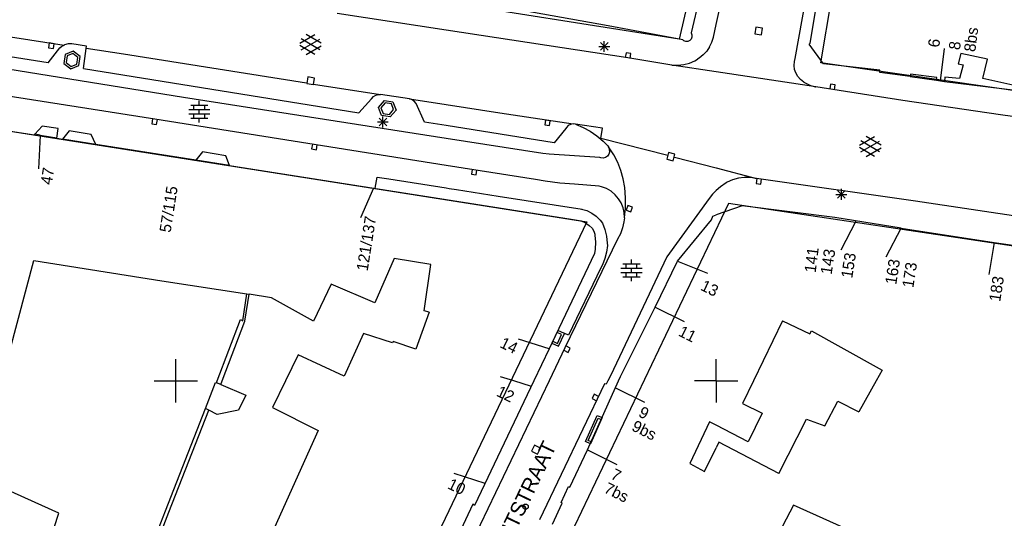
# Model space of a CAD drawing. Header units: millimetres. Extents: x 135944 to 142000, y 454200 to 456692.
# Tile 101 of 185: x 136936 to 137027, y 456087 to 456133. Entities that reach past the tile are written whole.
import ezdxf
from ezdxf.enums import TextEntityAlignment as Align

# ---------------------------------------------------------------- set-up
doc = ezdxf.new("R2010")
doc.units = ezdxf.units.MM
doc.layers.add('TotaalGBKN2013_Bistad', color=251, linetype='Continuous')
doc.layers.add('TotaalGBKN2013X$0$Contouren', color=251, linetype='Continuous')
doc.layers.add('TotaalGBKN2013X$0$PSVPORTS', color=251, linetype='Continuous', plot=False)
doc.styles.add('TotaalGBKN2013X$0$GBKN binnenstad 2009$0$Standard', font='txt')

msp = doc.modelspace()

# ---------------------------------------------------------------- linework, layer by layer
at = {"layer": 'TotaalGBKN2013_Bistad'}
for p, q in [((137000, 456132.946), (137003.688, 456149.668)), ((137007.311, 456129.806), (137010.742, 456149.294)), ((136999.642, 456140.61), (136997.663, 456132.185)), ((137008.671, 456131.245), (137009.562, 456136.405)), ((136975, 456132.44), (136964.942, 456133.984)), ((136975, 456132.44), (136964.942, 456133.984)), ((136989.995, 456132.83), (136980.494, 456134.529)), ((136991.803, 456129.861), (136975, 456132.44)), ((136996.914, 456131.539), (136989.995, 456132.83)), ((136997.663, 456132.185), (136997.746, 456132)), ((136999.743, 456131.781), (137000, 456132.946)), ((137003.672, 456132.706), (137003.568, 456132.094)), ((137004.284, 456132.602), (137003.672, 456132.706)), ((137004.18, 456131.99), (137004.284, 456132.602)), ((136934.695, 456131.826), (136939.672, 456131.058)), ((136934.695, 456131.826), (136939.672, 456131.058)), ((136938.299, 456131.246), (136938.23, 456130.801)), ((136938.299, 456131.246), (136938.23, 456130.801)), ((136938.744, 456131.177), (136938.299, 456131.246)), ((136938.744, 456131.177), (136938.299, 456131.246)), ((136961.462, 456131.22), (136962.864, 456132.029)), ((136961.462, 456131.22), (136962.864, 456132.029)), ((136961.599, 456130.607), (136963.332, 456131.606)), ((136961.599, 456130.607), (136963.332, 456131.606)), ((136963.332, 456130.618), (136961.6, 456131.62)), ((136963.332, 456130.618), (136961.6, 456131.62)), ((136963.462, 456131.237), (136962.076, 456132.038)), ((136963.462, 456131.237), (136962.076, 456132.038)), ((136989.283, 456130.57), (136989.991, 456131.278)), ((136989.991, 456130.57), (136989.283, 456131.278)), ((136989.637, 456130.424), (136989.637, 456131.424)), ((136997.005, 456131.459), (136996.914, 456131.539)), ((136997.185, 456131.386), (136997.005, 456131.459)), ((136997.38, 456131.391), (136997.185, 456131.386)), ((136997.556, 456131.473), (136997.38, 456131.391)), ((136997.679, 456131.608), (136997.556, 456131.473)), ((136997.751, 456131.797), (136997.679, 456131.608)), ((136997.746, 456132), (136997.751, 456131.797)), ((136999.375, 456130.9), (136999.586, 456131.329)), ((136999.586, 456131.329), (136999.743, 456131.781)), ((137003.568, 456132.094), (137004.18, 456131.99)), ((137008.592, 456131.132), (137008.671, 456131.245)), ((136938.198, 456129.42), (136929.821, 456130.734)), ((136938.198, 456129.42), (136929.821, 456130.734)), ((136938.198, 456129.42), (136939.281, 456130.811)), ((136938.198, 456129.42), (136939.281, 456130.811)), ((136938.23, 456130.801), (136938.675, 456130.732)), ((136938.23, 456130.801), (136938.675, 456130.732)), ((136938.675, 456130.732), (136938.744, 456131.177)), ((136938.675, 456130.732), (136938.744, 456131.177)), ((136939.281, 456130.811), (136939.466, 456130.951)), ((136939.281, 456130.811), (136939.466, 456130.951)), ((136939.466, 456130.951), (136939.672, 456131.058)), ((136939.466, 456130.951), (136939.672, 456131.058)), ((136939.718, 456131.076), (136939.672, 456131.058)), ((136939.718, 456131.076), (136939.672, 456131.058)), ((136940.046, 456131.157), (136939.718, 456131.076)), ((136940.046, 456131.157), (136939.718, 456131.076)), ((136940.515, 456130.488), (136939.766, 456130.19)), ((136940.515, 456130.488), (136939.766, 456130.19)), ((136940.384, 456131.159), (136940.046, 456131.157)), ((136940.384, 456131.159), (136940.046, 456131.157)), ((136941.741, 456130.951), (136940.384, 456131.159)), ((136941.741, 456130.951), (136940.384, 456131.159)), ((136941.152, 456129.994), (136940.515, 456130.488)), ((136941.152, 456129.994), (136940.515, 456130.488)), ((136941.45, 456128.891), (136941.712, 456130.743)), ((136941.45, 456128.891), (136941.712, 456130.743)), ((136941.712, 456130.743), (136941.741, 456130.951)), ((136941.712, 456130.743), (136941.741, 456130.951)), ((136945.17, 456130.209), (136941.712, 456130.743)), ((136945.17, 456130.209), (136941.712, 456130.743)), ((136962.863, 456130.197), (136961.462, 456131.006)), ((136962.863, 456130.197), (136961.462, 456131.006)), ((136962.076, 456130.188), (136963.462, 456130.988)), ((136962.076, 456130.188), (136963.462, 456130.988)), ((136989.137, 456130.924), (136990.137, 456130.924)), ((136991.654, 456130.34), (136991.584, 456129.896)), ((136992.098, 456130.271), (136991.654, 456130.34)), ((136999.118, 456130.496), (136998.797, 456130.14)), ((136999.375, 456130.9), (136999.118, 456130.496)), ((137009.918, 456129.326), (137008.592, 456131.132)), ((137020.733, 456127.747), (137021.113, 456130.723)), ((136939.766, 456130.19), (136939.647, 456129.349)), ((136939.766, 456130.19), (136939.647, 456129.349)), ((136939.948, 456130.047), (136939.861, 456129.436)), ((136939.948, 456130.047), (136939.861, 456129.436)), ((136939.861, 456129.436), (136940.316, 456129.083)), ((136939.861, 456129.436), (136940.316, 456129.083)), ((136940.483, 456130.26), (136939.948, 456130.047)), ((136940.483, 456130.26), (136939.948, 456130.047)), ((136940.938, 456129.907), (136940.483, 456130.26)), ((136940.938, 456129.907), (136940.483, 456130.26)), ((136940.851, 456129.296), (136940.938, 456129.907)), ((136940.851, 456129.296), (136940.938, 456129.907)), ((136941.033, 456129.153), (136941.152, 456129.994)), ((136941.033, 456129.153), (136941.152, 456129.994)), ((136962.091, 456127.525), (136945.17, 456130.209)), ((136962.091, 456127.525), (136945.17, 456130.209)), ((136995.896, 456129.195), (136991.803, 456129.861)), ((136992.029, 456129.826), (136992.098, 456130.271)), ((136997.523, 456129.39), (136998.027, 456129.609)), ((136998.027, 456129.609), (136998.275, 456129.751)), ((136998.421, 456129.842), (136998.275, 456129.751)), ((136998.797, 456130.14), (136998.421, 456129.842)), ((137007.201, 456129.158), (137007.234, 456129.534)), ((137007.234, 456129.534), (137007.311, 456129.806)), ((137022.632, 456130.272), (137022.37, 456129.321)), ((137025.086, 456129.738), (137022.632, 456130.272)), ((137024.645, 456127.977), (137025.086, 456129.738)), ((136948.058, 456124.198), (136918.532, 456128.837)), ((136948.058, 456124.198), (136918.532, 456128.837)), ((136950.726, 456126.22), (136933.425, 456128.992)), ((136950.726, 456126.22), (136933.425, 456128.992)), ((136939.647, 456129.349), (136940.285, 456128.854)), ((136939.647, 456129.349), (136940.285, 456128.854)), ((136940.285, 456128.854), (136941.033, 456129.153)), ((136940.285, 456128.854), (136941.033, 456129.153)), ((136940.316, 456129.083), (136940.851, 456129.296)), ((136940.316, 456129.083), (136940.851, 456129.296)), ((136941.45, 456128.891), (136966.946, 456124.803)), ((136941.45, 456128.891), (136966.946, 456124.803)), ((137000, 456128.574), (136995.896, 456129.195)), ((136995.896, 456129.195), (136996.446, 456129.181)), ((136996.446, 456129.181), (136996.992, 456129.246)), ((136996.992, 456129.246), (136997.523, 456129.39)), ((137009.2, 456127.182), (137000, 456128.574)), ((137007.247, 456128.784), (137007.201, 456129.158)), ((137007.35, 456128.472), (137007.247, 456128.784)), ((137015.116, 456128.74), (137009.918, 456129.326)), ((137015.126, 456128.53), (137015.116, 456128.74)), ((137017.922, 456128.136), (137015.126, 456128.53)), ((137022.37, 456129.321), (137022.85, 456129.223)), ((137022.85, 456129.223), (137022.498, 456127.952)), ((136962.225, 456128.104), (136962.129, 456127.492)), ((136962.225, 456128.104), (136962.129, 456127.492)), ((136962.837, 456128.008), (136962.225, 456128.104)), ((136962.837, 456128.008), (136962.225, 456128.104)), ((136962.741, 456127.396), (136962.837, 456128.008)), ((136962.741, 456127.396), (136962.837, 456128.008)), ((137007.536, 456128.142), (137007.35, 456128.472)), ((137007.788, 456127.859), (137007.536, 456128.142)), ((137008.093, 456127.635), (137007.788, 456127.859)), ((137008.093, 456127.635), (137008.27, 456127.525)), ((137017.951, 456128.37), (137017.922, 456128.136)), ((137017.922, 456128.136), (137020.376, 456127.8)), ((137020.409, 456128.065), (137017.951, 456128.37)), ((137020.376, 456127.8), (137020.409, 456128.065)), ((137020.376, 456127.8), (137020.734, 456127.751)), ((137020.734, 456127.751), (137021.115, 456127.699)), ((137021.153, 456128.084), (137021.115, 456127.699)), ((137021.115, 456127.699), (137027.678, 456126.884)), ((137022.498, 456127.952), (137021.153, 456128.084)), ((137027.713, 456127.283), (137024.645, 456127.977)), ((136962.129, 456127.492), (136962.741, 456127.396)), ((136962.129, 456127.492), (136962.741, 456127.396)), ((136962.744, 456127.426), (136968.952, 456126.494)), ((136962.744, 456127.426), (136968.952, 456126.494)), ((137008.27, 456127.525), (137008.707, 456127.319)), ((137008.707, 456127.319), (137009.173, 456127.187)), ((137009.173, 456127.187), (137009.2, 456127.182)), ((137017.261, 456125.94), (137009.2, 456127.182)), ((137010.557, 456127.441), (137010.491, 456126.996)), ((137011.002, 456127.375), (137010.557, 456127.441)), ((137010.936, 456126.93), (137011.002, 456127.375)), ((136971.066, 456123.029), (136950.726, 456126.22)), ((136971.066, 456123.029), (136950.726, 456126.22)), ((136952.178, 456125.503), (136952.178, 456125.903)), ((136952.178, 456125.503), (136952.178, 456125.903)), ((136966.946, 456124.803), (136968.098, 456126.088)), ((136966.946, 456124.803), (136968.098, 456126.088)), ((136968.098, 456126.088), (136968.283, 456126.289)), ((136968.098, 456126.088), (136968.283, 456126.289)), ((136968.283, 456126.289), (136968.517, 456126.428)), ((136968.283, 456126.289), (136968.517, 456126.428)), ((136968.517, 456126.428), (136968.782, 456126.493)), ((136968.517, 456126.428), (136968.782, 456126.493)), ((136968.751, 456125.29), (136969.298, 456125.917)), ((136968.751, 456125.29), (136969.298, 456125.917)), ((136968.782, 456126.493), (136968.952, 456126.494)), ((136968.782, 456126.493), (136968.952, 456126.494)), ((136971.619, 456126.076), (136968.952, 456126.494)), ((136971.619, 456126.076), (136968.952, 456126.494)), ((136969.298, 456125.917), (136970.089, 456125.801)), ((136969.298, 456125.917), (136970.089, 456125.801)), ((136970.089, 456125.801), (136970.383, 456125.049)), ((136970.089, 456125.801), (136970.383, 456125.049)), ((136971.619, 456126.076), (136975, 456125.549)), ((136971.799, 456126.016), (136971.619, 456126.076)), ((136971.619, 456126.076), (136975, 456125.549)), ((136971.799, 456126.016), (136971.619, 456126.076)), ((136972.037, 456125.866), (136971.799, 456126.016)), ((136972.037, 456125.866), (136971.799, 456126.016)), ((136972.224, 456125.656), (136972.037, 456125.866)), ((136972.224, 456125.656), (136972.037, 456125.866)), ((137026.299, 456124.612), (137017.261, 456125.94)), ((136951.198, 456125.103), (136953.158, 456125.103)), ((136951.198, 456125.103), (136953.158, 456125.103)), ((136951.378, 456125.503), (136952.978, 456125.503)), ((136951.378, 456125.503), (136952.978, 456125.503)), ((136951.678, 456125.103), (136951.678, 456125.503)), ((136951.678, 456125.103), (136951.678, 456125.503)), ((136952.178, 456124.703), (136952.178, 456125.103)), ((136952.178, 456124.703), (136952.178, 456125.103)), ((136952.678, 456125.103), (136952.678, 456125.503)), ((136952.678, 456125.103), (136952.678, 456125.503)), ((136969.045, 456124.538), (136968.751, 456125.29)), ((136969.045, 456124.538), (136968.751, 456125.29)), ((136969.377, 456125.703), (136968.981, 456125.25)), ((136969.377, 456125.703), (136968.981, 456125.25)), ((136968.981, 456125.25), (136969.189, 456124.719)), ((136968.981, 456125.25), (136969.189, 456124.719)), ((136969.945, 456125.62), (136969.377, 456125.703)), ((136969.945, 456125.62), (136969.377, 456125.703)), ((136969.757, 456124.636), (136970.153, 456125.089)), ((136969.757, 456124.636), (136970.153, 456125.089)), ((136970.383, 456125.049), (136969.836, 456124.422)), ((136970.383, 456125.049), (136969.836, 456124.422)), ((136970.153, 456125.089), (136969.945, 456125.62)), ((136970.153, 456125.089), (136969.945, 456125.62)), ((136972.994, 456123.926), (136972.224, 456125.656)), ((136972.994, 456123.926), (136972.224, 456125.656)), ((136975, 456125.549), (136979.971, 456124.774)), ((136947.855, 456124.231), (136947.786, 456123.786)), ((136947.855, 456124.231), (136947.786, 456123.786)), ((136975, 456119.933), (136948.058, 456124.198)), ((136975, 456119.933), (136948.058, 456124.198)), ((136948.23, 456123.717), (136948.3, 456124.161)), ((136948.23, 456123.717), (136948.3, 456124.161)), ((136951.198, 456124.703), (136953.158, 456124.703)), ((136951.198, 456124.703), (136953.158, 456124.703)), ((136951.378, 456124.303), (136952.978, 456124.303)), ((136951.378, 456124.303), (136952.978, 456124.303)), ((136951.678, 456124.303), (136951.678, 456124.703)), ((136951.678, 456124.303), (136951.678, 456124.703)), ((136952.178, 456123.903), (136952.178, 456124.303)), ((136952.178, 456123.903), (136952.178, 456124.303)), ((136952.678, 456124.303), (136952.678, 456124.703)), ((136952.678, 456124.303), (136952.678, 456124.703)), ((136968.805, 456123.592), (136969.513, 456124.3)), ((136969.513, 456123.592), (136968.805, 456124.3)), ((136968.805, 456123.592), (136969.513, 456124.3)), ((136969.513, 456123.592), (136968.805, 456124.3)), ((136969.836, 456124.422), (136969.045, 456124.538)), ((136969.836, 456124.422), (136969.045, 456124.538)), ((136969.159, 456123.446), (136969.159, 456124.446)), ((136969.159, 456123.446), (136969.159, 456124.446)), ((136969.189, 456124.719), (136969.757, 456124.636)), ((136969.189, 456124.719), (136969.757, 456124.636)), ((136979.971, 456124.774), (136986.752, 456123.763)), ((136984.202, 456124.121), (136984.133, 456123.676)), ((136984.647, 456124.052), (136984.202, 456124.121)), ((136984.578, 456123.607), (136984.647, 456124.052)), ((137032.839, 456123.685), (137026.299, 456124.612)), ((136936.936, 456122.733), (136932.35, 456123.409)), ((136936.936, 456122.733), (136932.35, 456123.409)), ((136937.65, 456123.569), (136936.974, 456122.813)), ((136937.65, 456123.569), (136936.974, 456122.813)), ((136939.132, 456123.337), (136937.65, 456123.569)), ((136939.132, 456123.337), (136937.65, 456123.569)), ((136938.991, 456122.441), (136939.132, 456123.337)), ((136938.991, 456122.441), (136939.132, 456123.337)), ((136940.126, 456123.118), (136939.531, 456122.357)), ((136940.126, 456123.118), (136939.531, 456122.357)), ((136942.185, 456122.785), (136940.126, 456123.118)), ((136942.185, 456122.785), (136940.126, 456123.118)), ((136947.786, 456123.786), (136948.23, 456123.717)), ((136947.786, 456123.786), (136948.23, 456123.717)), ((136968.659, 456123.946), (136969.659, 456123.946)), ((136968.659, 456123.946), (136969.659, 456123.946)), ((136975, 456123.605), (136972.994, 456123.926)), ((136975, 456123.605), (136972.994, 456123.926)), ((136984.991, 456122.004), (136975, 456123.605)), ((136984.133, 456123.676), (136984.578, 456123.607)), ((136986.082, 456123.347), (136984.991, 456122.004)), ((136986.13, 456123.431), (136986.082, 456123.347)), ((136986.297, 456123.609), (136986.13, 456123.431)), ((136986.512, 456123.724), (136986.297, 456123.609)), ((136986.752, 456123.763), (136986.512, 456123.724)), ((136986.976, 456123.729), (136986.752, 456123.763)), ((136986.976, 456123.729), (136987.675, 456123.444)), ((136989.473, 456123.358), (136986.976, 456123.729)), ((136987.675, 456123.444), (136988.341, 456123.086)), ((136988.341, 456123.086), (136988.964, 456122.661)), ((136989.333, 456122.419), (136989.473, 456123.358)), ((136936.945, 456122.818), (136936.936, 456122.733)), ((136936.945, 456122.818), (136936.936, 456122.733)), ((136936.974, 456122.813), (136936.945, 456122.818)), ((136936.974, 456122.813), (136936.945, 456122.818)), ((136937.469, 456122.73), (136936.974, 456122.813)), ((136937.469, 456122.73), (136936.974, 456122.813)), ((136937.454, 456122.68), (136937.311, 456119.621)), ((136937.454, 456122.68), (136937.311, 456119.621)), ((136937.454, 456122.68), (136937.469, 456122.73)), ((136937.454, 456122.68), (136937.469, 456122.73)), ((136938.991, 456122.441), (136937.454, 456122.68)), ((136938.991, 456122.441), (136937.454, 456122.68)), ((136938.991, 456122.441), (136939.531, 456122.357)), ((136938.991, 456122.441), (136939.531, 456122.357)), ((136942.598, 456121.874), (136939.531, 456122.357)), ((136942.598, 456121.874), (136939.531, 456122.357)), ((136942.598, 456121.874), (136942.185, 456122.785)), ((136942.598, 456121.874), (136942.185, 456122.785)), ((136975, 456122.42), (136971.066, 456123.029)), ((136975, 456122.42), (136971.066, 456123.029)), ((136983.969, 456121.032), (136975, 456122.42)), ((136988.964, 456122.661), (136989.54, 456122.171)), ((136995.507, 456120.84), (136989.333, 456122.419)), ((136989.54, 456122.171), (136989.963, 456121.735)), ((137013.24, 456121.788), (137014.642, 456122.597)), ((137013.377, 456121.175), (137015.11, 456122.174)), ((137015.11, 456121.186), (137013.378, 456122.188)), ((137015.24, 456121.805), (137013.854, 456122.606)), ((136951.844, 456120.417), (136942.598, 456121.874)), ((136951.844, 456120.417), (136942.598, 456121.874)), ((136962.632, 456121.894), (136962.563, 456121.449)), ((136962.632, 456121.894), (136962.563, 456121.449)), ((136962.563, 456121.449), (136963.007, 456121.38)), ((136962.563, 456121.449), (136963.007, 456121.38)), ((136963.007, 456121.38), (136963.077, 456121.824)), ((136963.007, 456121.38), (136963.077, 456121.824)), ((136989.963, 456121.735), (136990.019, 456121.647)), ((136990.081, 456121.564), (136990.019, 456121.647)), ((136990.019, 456121.647), (136990.102, 456121.41)), ((136990.517, 456120.9), (136990.081, 456121.564)), ((136990.102, 456121.41), (136990.107, 456121.159)), ((137014.641, 456120.765), (137013.24, 456121.574)), ((137013.854, 456120.756), (137015.24, 456121.556)), ((136952.474, 456121.172), (136951.844, 456120.417)), ((136952.474, 456121.172), (136951.844, 456120.417)), ((136954.961, 456119.926), (136951.844, 456120.417)), ((136954.961, 456119.926), (136951.844, 456120.417)), ((136954.628, 456120.819), (136952.474, 456121.172)), ((136954.628, 456120.819), (136952.474, 456121.172)), ((136954.961, 456119.926), (136954.628, 456120.819)), ((136954.961, 456119.926), (136954.628, 456120.819)), ((136984.53, 456120.965), (136983.969, 456121.032)), ((136989.23, 456120.645), (136984.53, 456120.965)), ((136989.31, 456120.616), (136989.23, 456120.645)), ((136989.531, 456120.593), (136989.31, 456120.616)), ((136989.746, 456120.65), (136989.531, 456120.593)), ((136989.928, 456120.778), (136989.746, 456120.65)), ((136990.053, 456120.962), (136989.928, 456120.778)), ((136990.107, 456121.159), (136990.053, 456120.962)), ((136990.884, 456120.195), (136990.517, 456120.9)), ((136995.574, 456121.117), (136995.421, 456120.516)), ((136995.421, 456120.516), (136996.022, 456120.363)), ((136996.175, 456120.964), (136995.574, 456121.117)), ((136996.022, 456120.363), (136996.175, 456120.964)), ((136996.13, 456120.681), (137000, 456119.691)), ((136954.961, 456119.926), (136968.306, 456117.832)), ((136954.961, 456119.926), (136968.306, 456117.832)), ((136983.27, 456118.624), (136975, 456119.933)), ((136977.41, 456119.559), (136977.341, 456119.114)), ((136977.785, 456119.045), (136977.855, 456119.489)), ((136991.178, 456119.457), (136990.884, 456120.195)), ((136991.397, 456118.693), (136991.178, 456119.457)), ((137000, 456119.691), (137003.713, 456118.711)), ((136968.429, 456117.823), (136968.627, 456118.85)), ((136968.429, 456117.823), (136968.627, 456118.85)), ((136968.627, 456118.85), (136969.285, 456118.747)), ((136968.627, 456118.85), (136969.285, 456118.747)), ((136969.285, 456118.747), (136969.723, 456118.678)), ((136969.285, 456118.747), (136969.723, 456118.678)), ((136969.723, 456118.678), (136975, 456117.851)), ((136969.723, 456118.678), (136975, 456117.851)), ((136977.341, 456119.114), (136977.785, 456119.045)), ((136984.155, 456118.466), (136983.27, 456118.624)), ((136991.529, 456117.87), (136991.397, 456118.693)), ((137001.514, 456118.591), (137000.994, 456118.369)), ((137002.06, 456118.737), (137001.514, 456118.591)), ((137002.587, 456118.803), (137002.06, 456118.737)), ((137003.153, 456118.797), (137002.587, 456118.803)), ((137003.713, 456118.711), (137003.153, 456118.797)), ((137003.747, 456118.709), (137003.681, 456118.264)), ((137018.441, 456116.616), (137003.713, 456118.711)), ((137004.127, 456118.198), (137004.192, 456118.644)), ((136968.304, 456117.822), (136967.085, 456115.081)), ((136968.304, 456117.822), (136967.085, 456115.081)), ((136968.306, 456117.832), (136975, 456116.782)), ((136968.306, 456117.832), (136975, 456116.782)), ((136975, 456117.851), (136975.28, 456117.807)), ((136975.28, 456117.807), (136975.977, 456117.698)), ((136975.977, 456117.698), (136979.826, 456117.095)), ((136985.514, 456118.291), (136984.155, 456118.466)), ((136986.881, 456118.196), (136985.514, 456118.291)), ((136989.175, 456118.005), (136986.881, 456118.196)), ((136989.382, 456117.953), (136989.175, 456118.005)), ((136989.841, 456117.778), (136989.382, 456117.953)), ((136990.266, 456117.531), (136989.841, 456117.778)), ((136991.6, 456116.944), (136991.529, 456117.87)), ((137000, 456117.616), (136999.653, 456117.26)), ((137000.38, 456117.947), (137000, 456117.616)), ((137000.9, 456118.319), (137000.38, 456117.947)), ((137000.994, 456118.369), (137000.9, 456118.319)), ((137003.681, 456118.264), (137004.127, 456118.198)), ((137011.22, 456116.895), (137011.928, 456117.603)), ((137011.928, 456116.895), (137011.22, 456117.603)), ((137011.574, 456116.749), (137011.574, 456117.749)), ((136975, 456116.782), (136986.584, 456114.964)), ((136979.826, 456117.095), (136987.581, 456115.886)), ((136990.645, 456117.218), (136990.266, 456117.531)), ((136990.968, 456116.848), (136990.645, 456117.218)), ((136991.212, 456116.452), (136990.968, 456116.848)), ((136991.592, 456116.015), (136991.6, 456116.944)), ((136999.338, 456116.877), (136995.419, 456111.479)), ((136999.653, 456117.26), (136999.338, 456116.877)), ((137011.074, 456117.249), (137012.074, 456117.249)), ((136987.542, 456115.895), (136988.025, 456115.746)), ((136991.386, 456116.017), (136991.212, 456116.452)), ((136991.485, 456115.559), (136991.386, 456116.017)), ((136991.504, 456115.09), (136991.592, 456116.015)), ((136991.813, 456116.213), (136991.663, 456115.789)), ((136991.663, 456115.789), (136992.087, 456115.639)), ((136992.237, 456116.063), (136991.813, 456116.213)), ((136992.087, 456115.639), (136992.237, 456116.063)), ((137002.399, 456116.202), (137000, 456115.358)), ((137010.978, 456115.116), (137002.399, 456116.202)), ((137033.08, 456114.431), (137018.441, 456116.616)), ((136986.584, 456114.964), (136987.489, 456114.8)), ((136988.025, 456115.746), (136988.478, 456115.523)), ((136988.478, 456115.523), (136988.891, 456115.232)), ((136988.891, 456115.232), (136989.253, 456114.879)), ((136989.253, 456114.879), (136989.476, 456114.592)), ((136991.504, 456115.09), (136991.462, 456114.721)), ((136991.504, 456115.09), (136991.485, 456115.559)), ((136996.399, 456111.062), (136999.548, 456114.909)), ((136999.548, 456114.909), (136999.669, 456115.242)), ((136999.669, 456115.242), (137000, 456115.358)), ((137017.104, 456114.12), (137010.978, 456115.116)), ((136987.489, 456114.8), (136987.887, 456114.629)), ((136987.887, 456114.629), (136988.246, 456114.387)), ((136988.246, 456114.387), (136988.52, 456114.125)), ((136988.52, 456114.125), (136988.673, 456113.857)), ((136989.476, 456114.592), (136989.701, 456113.994)), ((136989.701, 456113.994), (136989.85, 456113.373)), ((136991.331, 456114.145), (136991.124, 456113.591)), ((136991.462, 456114.721), (136991.331, 456114.145)), ((137011.561, 456112.119), (137012.955, 456114.795)), ((137015.719, 456111.46), (137017.105, 456114.12)), ((137017.104, 456114.12), (137025.711, 456112.81)), ((136990.859, 456113.095), (136985.999, 456103.076)), ((136988.673, 456113.857), (136988.752, 456113.558)), ((136988.752, 456113.558), (136988.76, 456113.482)), ((136988.76, 456113.482), (136988.818, 456112.831)), ((136989.85, 456113.373), (136989.92, 456112.738)), ((136991.124, 456113.591), (136990.859, 456113.095)), ((136988.796, 456112.178), (136988.743, 456111.777)), ((136988.818, 456112.831), (136988.796, 456112.178)), ((136989.926, 456112.534), (136989.852, 456111.917)), ((136989.92, 456112.738), (136989.926, 456112.534)), ((137025.71, 456112.805), (137025.211, 456109.847)), ((137025.711, 456112.81), (137032.612, 456111.76)), ((136970.204, 456111.311), (136968.422, 456107.221)), ((136970.204, 456111.311), (136968.422, 456107.221)), ((136973.587, 456110.761), (136970.204, 456111.311)), ((136973.587, 456110.761), (136970.204, 456111.311)), ((136988.743, 456111.777), (136984.546, 456102.972)), ((136989.7, 456111.315), (136989.472, 456110.738)), ((136989.852, 456111.917), (136989.7, 456111.315)), ((136995.419, 456111.479), (136990.21, 456100.479)), ((136992.162, 456110.82), (136992.162, 456111.22)), ((136933.893, 456100), (136936.858, 456111.142)), ((136933.893, 456100), (136936.858, 456111.142)), ((136936.858, 456111.142), (136948.7, 456109.265)), ((136936.858, 456111.142), (136948.7, 456109.265)), ((136972.964, 456106.487), (136973.587, 456110.761)), ((136972.964, 456106.487), (136973.587, 456110.761)), ((136989.328, 456110.457), (136986.334, 456104.239)), ((136989.472, 456110.738), (136989.328, 456110.457)), ((136991.182, 456110.42), (136993.142, 456110.42)), ((136991.362, 456110.82), (136992.962, 456110.82)), ((136991.662, 456110.42), (136991.662, 456110.82)), ((136992.162, 456110.02), (136992.162, 456110.42)), ((136992.662, 456110.42), (136992.662, 456110.82)), ((136994.352, 456106.829), (136996.399, 456111.062)), ((136996.399, 456111.062), (136999.187, 456109.952)), ((136991.182, 456110.02), (136993.142, 456110.02)), ((136991.362, 456109.62), (136992.962, 456109.62)), ((136991.662, 456109.62), (136991.662, 456110.02)), ((136992.162, 456109.22), (136992.162, 456109.62)), ((136992.662, 456109.62), (136992.662, 456110.02)), ((136948.7, 456109.265), (136956.577, 456108.041)), ((136948.7, 456109.265), (136956.577, 456108.041)), ((136964.359, 456108.951), (136962.73, 456105.525)), ((136964.359, 456108.951), (136962.73, 456105.525)), ((136968.422, 456107.221), (136964.359, 456108.951)), ((136968.422, 456107.221), (136964.359, 456108.951)), ((136956.191, 456105.568), (136956.577, 456108.041)), ((136956.191, 456105.568), (136956.577, 456108.041)), ((136956.397, 456105.536), (136956.783, 456108.009)), ((136956.397, 456105.536), (136956.783, 456108.009)), ((136956.577, 456108.041), (136956.783, 456108.009)), ((136956.577, 456108.041), (136956.783, 456108.009)), ((136958.869, 456107.685), (136956.783, 456108.009)), ((136958.869, 456107.685), (136956.783, 456108.009)), ((136962.73, 456105.525), (136958.869, 456107.685)), ((136962.73, 456105.525), (136958.869, 456107.685)), ((136991.131, 456100.396), (136994.352, 456106.829)), ((136994.352, 456106.829), (136997.041, 456105.498)), ((136973.433, 456106.349), (136972.216, 456102.944)), ((136973.433, 456106.349), (136972.216, 456102.944)), ((136973.433, 456106.349), (136972.964, 456106.487)), ((136973.433, 456106.349), (136972.964, 456106.487)), ((136953.828, 456100), (136955.987, 456105.692)), ((136953.828, 456100), (136955.987, 456105.692)), ((136954.297, 456100), (136956.397, 456105.536)), ((136954.297, 456100), (136956.397, 456105.536)), ((136955.987, 456105.692), (136956.191, 456105.568)), ((136955.987, 456105.692), (136956.191, 456105.568)), ((137006.135, 456105.563), (137003.429, 456100)), ((137006.135, 456105.563), (137008.658, 456104.361)), ((136967.351, 456104.385), (136965.571, 456100.453)), ((136967.351, 456104.385), (136965.571, 456100.453)), ((136970.046, 456103.519), (136967.351, 456104.385)), ((136970.046, 456103.519), (136967.351, 456104.385)), ((136985.689, 456104.279), (136985.268, 456104.479)), ((136985.307, 456103.477), (136985.689, 456104.279)), ((136986.334, 456104.239), (136986.001, 456104.381)), ((137008.658, 456104.361), (137008.811, 456104.627)), ((137008.811, 456104.627), (137011.53, 456103.113)), ((136970.104, 456103.633), (136970.046, 456103.519)), ((136970.104, 456103.633), (136970.046, 456103.519)), ((136972.216, 456102.944), (136970.104, 456103.633)), ((136972.216, 456102.944), (136970.104, 456103.633)), ((136984.549, 456102.971), (136981.688, 456103.875)), ((136985.999, 456103.076), (136984.527, 456100)), ((136984.886, 456103.677), (136985.307, 456103.477)), ((136986.498, 456103.042), (136986.093, 456103.236)), ((136986.304, 456102.636), (136986.498, 456103.042)), ((137011.53, 456103.113), (137015.34, 456100.99)), ((136961.314, 456102.401), (136960.143, 456100)), ((136961.314, 456102.401), (136960.143, 456100)), ((136965.571, 456100.453), (136961.314, 456102.401)), ((136965.571, 456100.453), (136961.314, 456102.401)), ((136984.546, 456102.972), (136983.129, 456100)), ((136985.898, 456102.83), (136986.304, 456102.636)), ((136950, 456100), (136950, 456102)), ((136950, 456100), (136950, 456102)), ((137000, 456100), (137000, 456102)), ((137000, 456100), (137000, 456102)), ((136981.278, 456100), (136980.031, 456100.394)), ((136990.21, 456100.479), (136989.958, 456100)), ((136990.954, 456100), (136991.131, 456100.396)), ((137015.34, 456100.99), (137014.784, 456100)), ((136948, 456100), (136950, 456100)), ((136948, 456100), (136950, 456100)), ((136948, 456100), (136950, 456100)), ((136950, 456100), (136952, 456100)), ((136950, 456100), (136952, 456100)), ((136950, 456100), (136952, 456100)), ((136950, 456098), (136950, 456100)), ((136952.739, 456097.465), (136953.684, 456099.864)), ((136953.684, 456099.864), (136953.764, 456099.831)), ((136953.764, 456099.831), (136953.828, 456100)), ((136954.169, 456099.663), (136953.764, 456099.831)), ((136954.169, 456099.663), (136954.297, 456100)), ((136954.169, 456099.663), (136956.49, 456098.699)), ((136960.143, 456100), (136958.94, 456097.532)), ((136984.527, 456100), (136975, 456080.088)), ((136983.129, 456100), (136977.643, 456088.49)), ((136982.892, 456099.49), (136981.278, 456100)), ((136989.657, 456099.733), (136983.638, 456087.16)), ((136988.099, 456093.618), (136990.954, 456100)), ((136989.802, 456099.705), (136989.657, 456099.733)), ((136989.958, 456100), (136989.802, 456099.705)), ((137000, 456100), (136998, 456100)), ((137000, 456100), (136998, 456100)), ((137000, 456100), (137002, 456100)), ((137000, 456100), (137000, 456098)), ((137000, 456100), (137000, 456098)), ((137000, 456100), (137002, 456100)), ((137003.429, 456100), (137002.42, 456097.926)), ((137014.784, 456100), (137013.184, 456097.153)), ((136956.49, 456098.699), (136955.79, 456097.306)), ((136988.701, 456098.768), (136988.507, 456098.362)), ((136989.107, 456098.574), (136988.701, 456098.768)), ((136990.665, 456099.364), (136993.354, 456098.033)), ((136988.507, 456098.362), (136988.912, 456098.168)), ((137002.42, 456097.926), (137004.248, 456097.02)), ((137010.049, 456095.85), (137011.238, 456098.118)), ((137011.238, 456098.118), (137013.184, 456097.153)), ((136949.034, 456087.999), (136952.739, 456097.465)), ((136949.356, 456087.873), (136953.051, 456097.297)), ((136953.051, 456097.297), (136952.739, 456097.465)), ((136953.818, 456096.883), (136953.051, 456097.297)), ((136955.79, 456097.306), (136953.818, 456096.883)), ((136958.94, 456097.532), (136963.157, 456095.419)), ((137004.248, 456097.02), (137002.959, 456094.372)), ((136988.163, 456094.491), (136989.082, 456096.551)), ((136989.082, 456096.551), (136989.354, 456096.429)), ((136999.374, 456096.231), (136997.547, 456092.361)), ((137000, 456095.906), (136999.374, 456096.231)), ((137002.959, 456094.372), (137000, 456095.906)), ((137005.799, 456091.433), (137008.331, 456096.452)), ((137008.331, 456096.452), (137010.049, 456095.85)), ((136963.157, 456095.419), (136956.23, 456080.052)), ((136939.195, 456087.775), (136924.604, 456094.285)), ((136983.17, 456094.057), (136982.903, 456093.498)), ((136983.729, 456093.79), (136983.17, 456094.057)), ((136988.435, 456094.369), (136988.163, 456094.491)), ((137000.235, 456094.326), (137000, 456093.82)), ((137005.799, 456091.433), (137000.235, 456094.326)), ((136982.903, 456093.498), (136983.462, 456093.231)), ((136983.462, 456093.231), (136983.729, 456093.79)), ((136986.442, 456090.169), (136988.099, 456093.618)), ((136988.099, 456093.618), (136990.788, 456092.287)), ((136998.925, 456091.633), (137000, 456093.82)), ((136997.547, 456092.361), (136998.925, 456091.633)), ((136978.626, 456090.533), (136975.765, 456091.437)), ((136985.64, 456088.767), (136986.315, 456090.243)), ((136986.315, 456090.243), (136986.442, 456090.169)), ((136977.472, 456088.598), (136976.113, 456085.697)), ((136977.643, 456088.49), (136977.472, 456088.598)), ((136984.864, 456086.762), (136985.746, 456088.684)), ((136985.746, 456088.684), (136985.64, 456088.767)), ((137007.134, 456088.508), (137001.861, 456078.496)), ((137014.728, 456085.117), (137007.134, 456088.508)), ((136937.611, 456082.96), (136939.195, 456087.775)), ((136945.144, 456077.963), (136949.034, 456087.999)), ((136945.463, 456077.827), (136949.356, 456087.873))]:
    msp.add_line(p, q, dxfattribs=at)
msp.add_circle((136982.352, 456088.371), 0.25, dxfattribs=at)
for points in [[(136985.353, 456104.659), (136984.799, 456103.495), (136985.4, 456103.209), (136985.954, 456104.373)], [(136989.435, 456096.611), (136988.352, 456094.185), (136987.897, 456094.388), (136988.979, 456096.814)]]:
    msp.add_3dface(points, dxfattribs=at)
at = {"layer": 'TotaalGBKN2013X$0$Contouren'}
for p, q in [((137009.671, 456129.413), (137024.721, 456218.22)), ((137004.92, 456167.706), (136996.551, 456131.597)), ((136996.551, 456131.597), (136907.475, 456145.807)), ((137057.666, 456122.477), (137009.671, 456129.413)), ((136914.792, 456126.196), (136988.014, 456114.718)), ((137001.131, 456116.391), (136967.733, 456046.456)), ((137042.215, 456110.261), (137001.131, 456116.391)), ((136988.014, 456114.718), (136959.625, 456055.216))]:
    msp.add_line(p, q, dxfattribs=at)
at = {"layer": 'TotaalGBKN2013X$0$PSVPORTS', "const_width": 0.05}
msp.add_lwpolyline([(137001.861, 456078.496), (137003.705, 456077.474), (137000.466, 456070.644), (136999.724, 456070.962), (136997.577, 456065.22), (137004.128, 456062.68), (137008.433, 456073.035), (137009.845, 456076.005), (137010.296, 456075.833), (137014.728, 456085.117), (137007.134, 456088.508)], close=True, dxfattribs=at)

# ---------------------------------------------------------------- texts
at = {"layer": 'TotaalGBKN2013_Bistad', "style": 'TotaalGBKN2013X$0$GBKN binnenstad 2009$0$Standard'}
for s, rotation, p in [('8bs', 82.7377, (137023.43, 456130.446)), ('6', 82.7268, (137020.095, 456130.858)), ('8', 82.7377, (137022.012, 456130.625)), ('13', 333.6505, (136998.687, 456108.925)), ('11', 333.6505, (136996.643, 456104.691)), ('9', 333.6505, (136992.954, 456097.227)), ('9bs', 333.6505, (136992.321, 456095.945)), ('7', 333.6505, (136990.387, 456091.481)), ('7bs', 333.6505, (136989.756, 456090.198))]:
    msp.add_text(s, height=1.054, rotation=rotation, dxfattribs=at).set_placement(p, align=Align.MIDDLE_LEFT)
for s, rotation, p in [('47', 80.9988, (136938.242, 456119.718)), ('47', 80.9988, (136938.242, 456119.718)), ('57/115', 81.0006, (136949.67, 456118.009)), ('57/115', 81.0006, (136949.67, 456118.009)), ('121/137', 80.9988, (136968.024, 456115.221)), ('121/137', 80.9988, (136968.024, 456115.221)), ('141', 82.7934, (137008.961, 456112.353)), ('143', 81.2205, (137010.5, 456112.19)), ('153', 81.2221, (137012.411, 456111.845)), ('163', 81.2221, (137016.485, 456111.259)), ('173', 81.2221, (137018.064, 456110.965)), ('183', 81.2221, (137026.1, 456109.675)), ('14', 334.3953, (136981.533, 456102.948)), ('12', 334.3953, (136981.214, 456098.455)), ('10', 334.3953, (136976.698, 456089.895))]:
    msp.add_text(s, height=1.054, rotation=rotation, dxfattribs=at).set_placement(p, align=Align.MIDDLE_RIGHT)
msp.add_text('AMBACHTSTRAAT', height=1.4, rotation=64.43408, dxfattribs=at).set_placement((136981.676, 456086.518), align=Align.CENTER)

doc.saveas('drawing.dxf')
